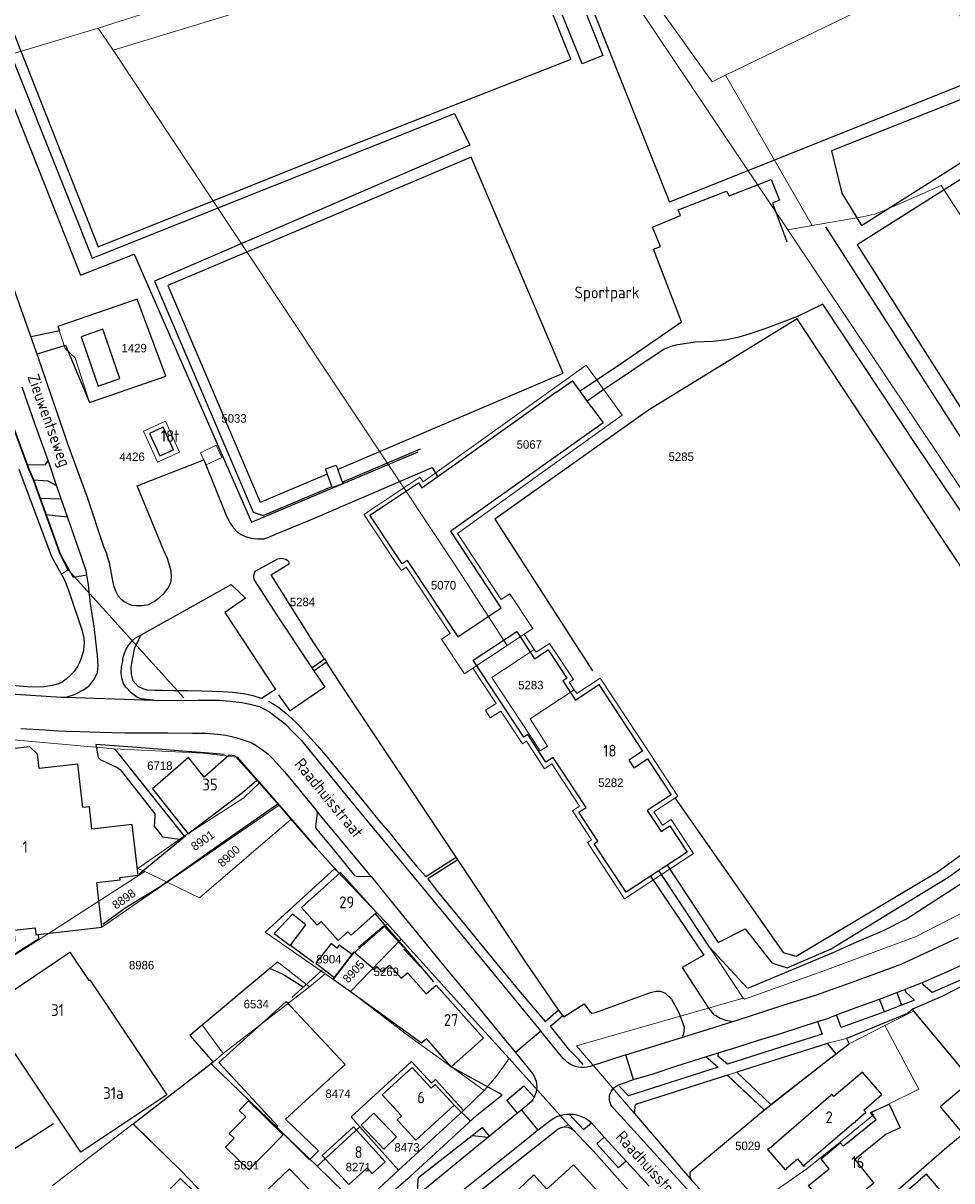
# Model space of a CAD drawing. Header units: metres. Extents: x 233829 to 239427, y 444283 to 448222.
# Tile 36 of 171: x 235532 to 235729, y 445220 to 445466. Entities that reach past the tile are written whole.
import ezdxf
from ezdxf.enums import TextEntityAlignment as Align

# ---------------------------------------------------------------- set-up
doc = ezdxf.new("R2010")
doc.units = ezdxf.units.M
doc.header["$MEASUREMENT"] = 0
doc.linetypes.add('DGN3', pattern=[54.868356, 36.578904, -18.289452])
for name, color, linetype in [('BIJGEBOUW', 4, 'Continuous'), ('DAKRAND', 4, 'Continuous'), ('DAKRAND-BYG', 4, 'Continuous'), ('FUNKTIEAAND', 253, 'Continuous'), ('Goud-kadastrale grenzen', 13, 'Continuous'), ('HEG', 253, 'Continuous'), ('HEK', 253, 'Continuous'), ('HOOFDGEBOUW', 4, 'Continuous'), ('HUISNUMMER', 253, 'Continuous'), ('KANTVERH', 253, 'Continuous'), ('MUUR', 253, 'Continuous'), ('OVLIJNOBJ', 253, 'Continuous'), ('RASTER', 253, 'Continuous'), ('STRAATNAAM', 253, 'Continuous'), ('TUSSENMUUR', 253, 'Continuous')]:
    doc.layers.add(name, color=color, linetype=linetype)
for name, color, linetype, lineweight in [('G01 kadestrale perceelsgrens', 73, 'Continuous', 0), ('G02 kadestrale sectiegrens', 73, 'DGN3', 30), ('Z01 perceelnummer', 73, 'Continuous', 13)]:
    doc.layers.add(name, color=color, linetype=linetype, lineweight=lineweight)
doc.styles.get("Standard").update_dxf_attribs({"font": 'iso.shx'})
doc.styles.add('Styledgn001', font='dgn001.shx')

# ---------------------------------------------------------------- blocks, each defined once
blk = doc.blocks.new('A$C1532452F')
at = {"layer": 'G01 kadestrale perceelsgrens'}
for p, q in [((235765.088, 445495.653), (235680.672, 445454.797)), ((235547.534, 445464.756), (235550.746, 445460.095)), ((235680.672, 445454.797), (235699.039, 445422.882)), ((235693.903, 445421.949), (235699.039, 445422.882)), ((235693.903, 445421.949), (235772.427, 445304.53)), ((235545.723, 445385.327), (235561.907, 445390.934)), ((235612.395, 445367.23), (235615.818, 445369.519)), ((235612.395, 445367.23), (235623.272, 445350.879)), ((235628.33, 445360.811), (235623.794, 445357.544)), ((235627.69, 445351.673), (235623.794, 445357.544)), ((235611.885, 445349.692), (235612.918, 445350.396)), ((235623.272, 445350.879), (235634.356, 445333.84)), ((235633.088, 445343.537), (235627.69, 445351.673)), ((235539.786, 445348.942), (235541.209, 445349.87)), ((235634.918, 445344.753), (235633.088, 445343.537)), ((235622.244, 445336.333), (235620.422, 445335.123)), ((235640.06, 445332.957), (235637.92, 445336.206)), ((235627.039, 445328.982), (235634.356, 445333.84)), ((235636.47, 445330.592), (235640.06, 445332.957)), ((235522.189, 445314.446), (235550.973, 445311.927)), ((235550.973, 445311.927), (235551.556, 445311.224)), ((235551.556, 445311.224), (235565.804, 445293.382)), ((235562.174, 445283.6), (235585.987, 445299.932)), ((235537.001, 445272.744), (235557.464, 445285.876)), ((235557.464, 445285.876), (235562.174, 445283.6)), ((235548.346, 445274.06), (235562.174, 445283.6)), ((235504.901, 445252.247), (235537.001, 445272.744)), ((235601.117, 445260.448), (235611.862, 445271.55)), ((235677.268, 445269.803), (235684.426, 445259.04)), ((235597.372, 445263.048), (235601.816, 445268.807)), ((235583.972, 445265.332), (235569.644, 445253.337)), ((235592.364, 445261.401), (235595.725, 445264.175)), ((235595.725, 445264.175), (235597.372, 445263.048)), ((235597.372, 445263.048), (235601.117, 445260.448)), ((235574.058, 445247.309), (235592.364, 445261.401)), ((235720.511, 445256.268), (235714.486, 445253.187)), ((235720.511, 445256.268), (235735.385, 445238.436)), ((235569.644, 445253.337), (235574.058, 445247.309)), ((235714.486, 445253.187), (235706.881, 445249.299)), ((235721.7, 445239.719), (235714.486, 445253.187)), ((235706.312, 445250.443), (235702.296, 445249.435)), ((235706.881, 445249.299), (235706.312, 445250.443)), ((235571.959, 445245.443), (235574.058, 445247.309)), ((235555.001, 445232.326), (235571.535, 445245.096)), ((235571.535, 445245.096), (235571.959, 445245.443)), ((235571.535, 445245.096), (235594.008, 445223.364)), ((235681.036, 445242.706), (235683.021, 445243.34)), ((235625.068, 445235.212), (235629.471, 445239.462)), ((235611.297, 445222.507), (235625.068, 445235.212)), ((235537.78, 445219.238), (235555.001, 445232.326)), ((235705.018, 445228.546), (235712.062, 445234.234)), ((235594.008, 445223.364), (235603.055, 445231.717)), ((235603.055, 445231.717), (235611.297, 445222.507)), ((235645.181, 445231.259), (235647.357, 445232.132)), ((235697.886, 445222.789), (235705.018, 445228.546)), ((235594.008, 445223.364), (235602.898, 445214.758)), ((235602.898, 445214.758), (235611.297, 445222.507)), ((235681.484, 445211.48), (235697.886, 445222.789)), ((235673.749, 445220.12), (235673.122, 445221.122))]:
    blk.add_line(p, q, dxfattribs=at)
at = {"layer": 'G01 kadestrale perceelsgrens', "flags": 128}
for points in [[(235547.534, 445464.756), (235588.288, 445477.787), (235597.874, 445480.976), (235607.204, 445484.854), (235616.638, 445488.392), (235630.497, 445494.307), (235639.167, 445500)], [(235504.5, 445499.25), (235518.706, 445456.149), (235547.534, 445464.756)], [(235647.535, 445495.725), (235677.804, 445453.362), (235680.672, 445454.797)], [(235550.746, 445460.095), (235580.74, 445469.232), (235599.889, 445474.93), (235609.235, 445478.568), (235618.4, 445482.439), (235632.423, 445488.577), (235645.046, 445494.751), (235693.903, 445421.949)], [(235550.746, 445460.095), (235584.545, 445409.098), (235612.395, 445367.23)], [(235699.039, 445422.882), (235709.722, 445424.743), (235712.25, 445425.33), (235714.309, 445426.098), (235726.436, 445431.397), (235741.097, 445408.724), (235797.627, 445322.5)], [(235561.907, 445390.934), (235555.853, 445407.281), (235539.008, 445401.444)], [(235539.008, 445401.444), (235540.529, 445396.833), (235542.669, 445394.859), (235545.723, 445385.327)], [(235628.33, 445360.811), (235641.563, 445370.341), (235658.69, 445382.675), (235651.09, 445393.252), (235636.373, 445382.717), (235616.492, 445368.508), (235615.818, 445369.519)], [(235564.787, 445374.803), (235561.86, 445381.371), (235557.198, 445379.293)], [(235557.198, 445379.293), (235560.125, 445372.725), (235564.787, 445374.803)], [(235570.493, 445372.139), (235573.805, 445373.7), (235572.598, 445376.273), (235569.272, 445374.712), (235570.493, 445372.139)], [(235531.48, 445369.245), (235537.65, 445352.708), (235539.786, 445348.942)], [(235603.978, 445361.601), (235604.767, 445362.129), (235612.395, 445367.23)], [(235603.978, 445361.601), (235604.431, 445360.919), (235611.284, 445350.597), (235611.885, 445349.692)], [(235612.918, 445350.396), (235613.225, 445349.933), (235622.244, 445336.333)], [(235507.174, 445327.266), (235533.278, 445325.011), (235536.142, 445325.028), (235537.808, 445325.331), (235539.175, 445325.693), (235539.939, 445326.072), (235540.76, 445326.651), (235541.586, 445327.431), (235542.465, 445328.309), (235543.2, 445329.393), (235543.734, 445330.482), (235544.117, 445331.576), (235544.452, 445332.721), (235544.533, 445333.774), (235544.598, 445334.325), (235544.529, 445335.381), (235544.173, 445336.949), (235541.254, 445345.525), (235540.373, 445347.907), (235539.786, 445348.942)], [(235637.92, 445336.206), (235639.759, 445337.428), (235634.918, 445344.753)], [(235634.356, 445333.84), (235637.109, 445335.668), (235637.92, 445336.206)], [(235620.422, 445335.123), (235625.266, 445327.805), (235627.039, 445328.982)], [(235648.566, 445324.406), (235647.508, 445326.013), (235648.393, 445326.596), (235643.338, 445334.271), (235640.448, 445332.368), (235640.06, 445332.957)], [(235642.883, 445312.486), (235641.336, 445311.482), (235631.104, 445327.058), (235636.47, 445330.592)], [(235627.039, 445328.982), (235631.967, 445321.5), (235629.72, 445320.082), (235630.756, 445318.476), (235633.017, 445319.906), (235637.605, 445312.949), (235638.416, 445313.528), (235642.267, 445307.683), (235643.804, 445308.695), (235649.698, 445299.746), (235648.162, 445298.734), (235652.205, 445292.596), (235651.37, 445292.045), (235659.25, 445280.081), (235667.079, 445285.239)], [(235653.857, 445326.77), (235649.081, 445323.625), (235648.566, 445324.406)], [(235667.079, 445285.239), (235673.881, 445289.72), (235669.134, 445296.925), (235667.288, 445295.711), (235665.445, 445298.508), (235670.539, 445301.864), (235664.64, 445310.822), (235654.05, 445326.898), (235653.857, 445326.77)], [(235648.566, 445324.406), (235639.208, 445318.247), (235642.883, 445312.486)], [(235550.973, 445311.927), (235569.792, 445310.978), (235577.047, 445310.143)], [(235565.804, 445293.382), (235578.468, 445301.523), (235581.817, 445304.7)], [(235684.426, 445259.04), (235684.644, 445258.767), (235701.54, 445264.827), (235721.125, 445272.126), (235739.152, 445281.368), (235751.051, 445289.217), (235755.847, 445292.153), (235772.427, 445304.53)], [(235562.174, 445283.6), (235569.023, 445280.29), (235588.517, 445296.994)], [(235565.804, 445293.382), (235555.947, 445286.482), (235557.464, 445285.876)], [(235597.743, 445286.506), (235582.97, 445273.015), (235595.725, 445264.175)], [(235667.079, 445285.239), (235672.891, 445276.459), (235677.268, 445269.803)], [(235537.001, 445272.744), (235548.337, 445274.054), (235548.346, 445274.06)], [(235601.816, 445268.807), (235601.909, 445268.727), (235608.953, 445274.774)], [(235592.364, 445261.401), (235585.627, 445266.703), (235583.972, 445265.332)], [(235740.317, 445265.806), (235737.533, 445264.598), (235731.51, 445261.919), (235726.528, 445259.373), (235720.297, 445256.698), (235720.511, 445256.268)], [(235601.117, 445260.448), (235612.925, 445251.361), (235629.471, 445239.462)], [(235684.426, 445259.04), (235649.014, 445248.925), (235661.337, 445234.517)], [(235702.296, 445249.435), (235704.158, 445247.211), (235703.224, 445246.494)], [(235625.068, 445235.212), (235619.117, 445241.728), (235618.266, 445240.951), (235614.045, 445245.571), (235601.199, 445233.841), (235603.055, 445231.717)], [(235629.471, 445239.462), (235632.067, 445242.48), (235634.771, 445246.222)], [(235683.021, 445243.34), (235690.28, 445236.432), (235701.532, 445245.196), (235703.224, 445246.494)], [(235673.122, 445221.122), (235673.144, 445222.159), (235688.612, 445235.132), (235688.844, 445235.327), (235681.036, 445242.706)], [(235721.7, 445239.719), (235715.399, 445236.581), (235713.003, 445235.401)], [(235713.003, 445235.401), (235711.783, 445234.801), (235712.062, 445234.234)], [(235723.357, 445223.659), (235727.632, 445227.384), (235736.923, 445235.084)], [(235555.001, 445232.326), (235565.097, 445222.487), (235578.499, 445208.437), (235578.501, 445208.419)], [(235661.337, 445234.517), (235672.612, 445221.39), (235673.749, 445220.12)], [(235621.204, 445212.122), (235621.81, 445212.584), (235621.82, 445212.596), (235633.341, 445221.904), (235644.755, 445230.964), (235645.165, 445231.253), (235645.181, 445231.259)], [(235693.707, 445197.831), (235707.449, 445209.838), (235723.357, 445223.659)]]:
    blk.add_lwpolyline(points, dxfattribs=at)
at = {"layer": 'G02 kadestrale sectiegrens'}
for p, q in [((235526.999, 445387.171), (235532.862, 445371.18)), ((235532.862, 445371.18), (235533.852, 445368.941)), ((235539.427, 445353.41), (235541.209, 445349.87)), ((235541.209, 445349.87), (235577.047, 445310.143)), ((235577.047, 445310.143), (235581.817, 445304.7)), ((235581.817, 445304.7), (235585.987, 445299.932)), ((235597.743, 445286.506), (235598.269, 445285.925)), ((235608.953, 445274.774), (235611.862, 445271.55)), ((235634.771, 445246.222), (235647.357, 445232.132)), ((235647.357, 445232.132), (235648.635, 445230.782))]:
    blk.add_line(p, q, dxfattribs=at)
at = {"layer": 'G02 kadestrale sectiegrens', "flags": 128}
for points in [[(235533.852, 445368.941), (235538.915, 445354.781), (235539.427, 445353.41)], [(235585.987, 445299.932), (235586.085, 445299.82), (235588.517, 445296.994)], [(235588.517, 445296.994), (235593.707, 445290.965), (235597.743, 445286.506)], [(235598.269, 445285.925), (235608.474, 445275.305), (235608.953, 445274.774)], [(235611.862, 445271.55), (235628.914, 445252.647), (235634.771, 445246.222)], [(235648.635, 445230.782), (235649.25, 445230.079), (235652.613, 445226.566), (235660.531, 445217.655)]]:
    blk.add_lwpolyline(points, dxfattribs=at)
at = {"layer": 'G01 kadestrale perceelsgrens', "style": 'Styledgn001'}
for s, rotation, p in [('8901', 35.0156, (235569.735, 445292.459)), ('8900', 42.64448, (235575.276, 445289.134)), ('8898', 35.32299, (235553, 445280.046)), ('8905', 47.2026, (235601.735, 445264.661))]:
    blk.add_text(s, height=1.8, rotation=rotation, dxfattribs=at).set_placement(p, align=Align.MIDDLE_CENTER)
at = {"layer": 'Z01 perceelnummer', "linetype": 'Continuous', "lineweight": 13, "style": 'Styledgn001'}
for s, p in [('1429', (235555.2, 445396.883)), ('5033', (235576.379, 445381.977)), ('5067', (235639.023, 445376.445)), ('4426', (235554.761, 445373.839)), ('5285', (235671.254, 445373.854)), ('5070', (235620.829, 445346.588)), ('5284', (235590.901, 445343.051)), ('5283', (235639.351, 445325.403)), ('6718', (235560.635, 445308.32)), ('5282', (235656.314, 445304.72)), ('8986', (235556.767, 445266.007)), ('8904', (235596.494, 445267.282)), ('5269', (235608.687, 445264.606)), ('6534', (235581.104, 445257.755)), ('8474', (235598.452, 445238.726)), ('8473', (235613.087, 445227.363)), ('5029', (235685.377, 445227.688)), ('5691', (235579.047, 445223.584)), ('8271', (235602.748, 445223.187))]:
    blk.add_text(s, height=1.8, dxfattribs=at).set_placement(p, align=Align.MIDDLE_CENTER)

msp = doc.modelspace()

# ---------------------------------------------------------------- linework, layer by layer
at = {"layer": 'BIJGEBOUW'}
for points in [[(235552.15, 445390.43), (235548.56, 445400.89), (235543.97, 445399.31), (235547.56, 445388.85), (235552.15, 445390.43)], [(235558.48, 445378.8), (235560.62, 445374.01), (235563.51, 445375.29), (235561.37, 445380.09), (235558.48, 445378.8)], [(235610.88, 445229.6), (235608.19, 445227.01), (235603.32, 445232.05), (235606.02, 445234.65), (235610.88, 445229.6)]]:
    msp.add_lwpolyline(points, dxfattribs=at)
at = {"layer": 'DAKRAND'}
for points in [[(235601.42, 445268.27), (235598.67, 445270.23), (235598.21, 445269.64), (235596.98, 445270.58), (235593.77, 445266.43), (235597.67, 445263.42)], [(235601.1, 445260.46), (235616.15, 445249.54), (235617.18, 445250.44)], [(235725.79, 445216.23), (235727.03, 445217.29), (235723.29, 445221.67), (235722.05, 445220.6)]]:
    msp.add_lwpolyline(points, dxfattribs=at)
at = {"layer": 'DAKRAND-BYG'}
for points in [[(235597.21, 445367.33), (235595.82, 445371.26), (235598.03, 445372.05), (235599.43, 445368.12), (235597.21, 445367.33)], [(235588.75, 445276.86), (235584.86, 445272.76), (235588.28, 445270.17), (235588.36, 445270.27)], [(235588.36, 445270.27), (235591.64, 445274.55), (235588.75, 445276.86)], [(235731.95, 445240.8), (235726.22, 445235.93), (235730.85, 445230.47), (235736.59, 445235.34), (235731.95, 445240.8)], [(235586.83, 445230.03), (235579.46, 445237.27), (235577.44, 445235.21), (235578.85, 445233.83), (235575.38, 445230.31), (235576.42, 445229.29), (235574.6, 445227.43), (235579.52, 445222.59), (235586.83, 445230.03)], [(235565.01, 445220.74), (235571.74, 445214.2), (235567.66, 445210.01), (235560.94, 445216.56), (235565.01, 445220.74)]]:
    msp.add_lwpolyline(points, dxfattribs=at)
at = {"layer": 'HEG'}
for p, q in [((235551.56, 445311.22), (235565.8, 445293.38)), ((235548.53, 445274.7), (235553.3, 445278.18)), ((235720.29, 445256.54), (235735.39, 445238.44))]:
    msp.add_line(p, q, dxfattribs=at)
for points in [[(235512.73, 445226.52), (235499.71, 445245.13), (235497.63, 445248.2), (235534.88, 445271.58)], [(235571.96, 445245.44), (235554.99, 445232.32), (235565.1, 445222.49), (235578.5, 445208.44)], [(235693.71, 445197.83), (235707.45, 445209.84), (235727.63, 445227.38), (235736.92, 445235.08)]]:
    msp.add_lwpolyline(points, dxfattribs=at)
at = {"layer": 'HEK'}
for points in [[(235668.77, 445427.93), (235703.83, 445441.9), (235735.6, 445454.64), (235713.22, 445510.37), (235695.45, 445554.9), (235662.22, 445541.72), (235628.73, 445528.28), (235637.56, 445505.89), (235655.49, 445461.2), (235668.77, 445427.87)], [(235659.4, 445548.16), (235618.39, 445531.77), (235566.2, 445510.79), (235513.26, 445489.68), (235528.5, 445450.86), (235543.8, 445412.35), (235555.18, 445416.84), (235580.1, 445359.97), (235615.48, 445374.86)], [(235647.85, 445458.19), (235631.93, 445498.08), (235621.27, 445525.26), (235576.56, 445507.63), (235521.02, 445485.38), (235547.54, 445418.37), (235601.36, 445439.96), (235647.9, 445458.19)], [(235827.46, 445366.01), (235812.84, 445389.13), (235792.02, 445421.83), (235769.28, 445457.48), (235739.1, 445438.12), (235708.6, 445418.76), (235721.43, 445398.52), (235744.11, 445362.92), (235766.69, 445327.58), (235796.98, 445346.95), (235827.46, 445366.01)], [(235540.64, 445397.52), (235545.72, 445385.33), (235561.91, 445390.93), (235555.85, 445407.28), (235539.01, 445401.44), (235539.36, 445400.59)], [(235669.88, 445301.48), (235692.88, 445268.68), (235695.61, 445267.89), (235725.61, 445285.81), (235758.16, 445309.28), (235726.34, 445356.95), (235695.83, 445403.09), (235664.29, 445383.75), (235631.74, 445360.64), (235652.42, 445328.46)], [(235685.4, 445261.15), (235703.46, 445268.67), (235708.54, 445270.95), (235714.19, 445273.38), (235719.02, 445275.83), (235739.9, 445289.31), (235757.77, 445300.41), (235770.23, 445308.47), (235772.92, 445310.07), (235786.24, 445322.26), (235795.08, 445330.43), (235810.62, 445344.39), (235834.96, 445366.88)], [(235685.26, 445261.23), (235677.27, 445269.8), (235672.89, 445276.46), (235666.53, 445286.07)], [(235673.12, 445221.12), (235673.14, 445222.16), (235688.61, 445235.13), (235701.53, 445245.2), (235706.88, 445249.3)]]:
    msp.add_lwpolyline(points, dxfattribs=at)
at = {"layer": 'HOOFDGEBOUW'}
for p, q in [((235644.67, 445387.48), (235648.17, 445389.98)), ((235648.17, 445389.98), (235648.27, 445389.85)), ((235648.27, 445389.85), (235648.23, 445389.82)), ((235648.23, 445389.82), (235650.08, 445387.23)), ((235636.56, 445381.77), (235644.63, 445387.54)), ((235644.63, 445387.54), (235644.67, 445387.48)), ((235650.08, 445387.23), (235650.12, 445387.26)), ((235650.12, 445387.26), (235652.1, 445384.49)), ((235652.1, 445384.49), (235652.15, 445384.53)), ((235652.15, 445384.53), (235654.67, 445381.02)), ((235616.24, 445367.25), (235636.56, 445381.77)), ((235653.9, 445380.47), (235644.67, 445373.87)), ((235654.67, 445381.02), (235653.9, 445380.47)), ((235644.62, 445373.93), (235622.36, 445358.03)), ((235644.67, 445373.87), (235644.62, 445373.93)), ((235608.53, 445363.64), (235615.55, 445368.29)), ((235615.55, 445368.29), (235616.24, 445367.25)), ((235605.22, 445361.44), (235608.53, 445363.64)), ((235610.79, 445353.05), (235605.22, 445361.44)), ((235622.36, 445358.03), (235622.39, 445357.97)), ((235612.07, 445351.12), (235610.79, 445353.05)), ((235613.11, 445351.81), (235612.07, 445351.12)), ((235517.42, 445310.58), (235533.01, 445312.38)), ((235534.69, 445310.79), (235533.01, 445312.38)), ((235535.05, 445307.71), (235534.69, 445310.79)), ((235606.04, 445265.11), (235605.82, 445265.37)), ((235606.04, 445265.11), (235606.7, 445265.7)), ((235606.7, 445265.7), (235607.7, 445264.57)), ((235607.7, 445264.57), (235609.35, 445266.03)), ((235609.35, 445266.03), (235611.82, 445263.24)), ((235611.82, 445263.24), (235613.15, 445264.41)), ((235613.15, 445264.41), (235613.3, 445264.24)), ((235613.3, 445264.24), (235617.14, 445259.9)), ((235708.09, 445224.8), (235712.14, 445219.78))]:
    msp.add_line(p, q, dxfattribs=at)
for points in [[(235613.11, 445351.81), (235623.83, 445335.68), (235633.05, 445341.8), (235622.36, 445358.03)], [(235627.12, 445330.68), (235636.36, 445336.76), (235640.16, 445330.98), (235643.05, 445332.89), (235647.01, 445326.88), (235646.12, 445326.3), (235648.8, 445322.24), (235653.77, 445325.51), (235663.05, 445311.42), (235660.13, 445309.49), (235661.21, 445307.85), (235664.13, 445309.77), (235669.15, 445302.15), (235664.06, 445298.79), (235667, 445294.33), (235668.85, 445295.54), (235672.5, 445290.01), (235659.54, 445281.47), (235652.76, 445291.76), (235653.59, 445292.31), (235649.55, 445298.45), (235651.08, 445299.46), (235644.09, 445310.08), (235642.55, 445309.07), (235638.7, 445314.91), (235637.87, 445314.36), (235627.12, 445330.68)], [(235556.03, 445285.08), (235554.78, 445295.84), (235546.24, 445294.85), (235545.69, 445299.6), (235544.31, 445299.44), (235543.24, 445308.65), (235535.05, 445307.71)], [(235566.61, 445293.88), (235578.16, 445302.6), (235581.19, 445305.23), (235576.58, 445310.38), (235575.35, 445310.56), (235570.02, 445305.92), (235566.72, 445310.07), (235559.06, 445303.42), (235566.62, 445293.89)], [(235534.81, 445272.49), (235548.34, 445274.05), (235547.24, 445283.56), (235552.2, 445284.13), (235552.14, 445284.63), (235556.03, 445285.08)], [(235606.6, 445277.16), (235598.99, 445285.66), (235590.66, 445278.21), (235593.99, 445274.48), (235594.86, 445275.26), (235598.46, 445271.23), (235600.53, 445273.09), (235601.2, 445272.34), (235606.6, 445277.16)], [(235529.96, 445271.09), (235529.7, 445273.41), (235534.19, 445273.93), (235534.36, 445272.44), (235534.81, 445272.49)], [(235562.11, 445238.52), (235543.89, 445226.32), (235523.55, 445256.7), (235541.54, 445268.75), (235545.57, 445262.73), (235545.8, 445262.88), (235562.11, 445238.52)], [(235605.82, 445265.37), (235601.83, 445268.8), (235601.42, 445268.27)], [(235597.67, 445263.42), (235597.38, 445263.05), (235601.1, 445260.46)], [(235617.14, 445259.9), (235619.29, 445261.79), (235629.3, 445250.5)], [(235587.3, 445233.35), (235599.95, 445244.94), (235587.42, 445258.32), (235573.18, 445245.36), (235585.66, 445231.83), (235585.45, 445231.63), (235592.37, 445224.72), (235594.27, 445226.62), (235587.3, 445233.35)], [(235629.3, 445250.5), (235622.48, 445244.46), (235617.18, 445250.44)], [(235623.06, 445236.29), (235619.07, 445240.67), (235618.22, 445239.89), (235614.2, 445244.29), (235607.84, 445238.48), (235611.91, 445234.03), (235610.99, 445233.19), (235614.93, 445228.87), (235623.06, 445236.29)], [(235713.82, 445238.55), (235709.69, 445243.34), (235703.65, 445238.12), (235703.2, 445238.64), (235702.96, 445238.43), (235703.02, 445238.35), (235689.89, 445227.04), (235689.83, 445227.12), (235689.58, 445226.91), (235693.32, 445222.57), (235693.56, 445222.78), (235693.5, 445222.85), (235695.89, 445224.93), (235697.26, 445223.34), (235697.51, 445223.54), (235697.44, 445223.63), (235707.89, 445232.66), (235707.97, 445232.58), (235708.21, 445232.78), (235708.14, 445232.86), (235710.42, 445234.83), (235710.03, 445235.28), (235713.82, 445238.55)], [(235705.7, 445227.69), (235712.61, 445233.27), (235711.43, 445234.73), (235715.37, 445236.53), (235717.67, 445231.5), (235714.75, 445230.17), (235708.09, 445224.8)], [(235608.45, 445224.31), (235601.7, 445231.69), (235595.1, 445225.65), (235600.77, 445219.46), (235604.64, 445223), (235605.72, 445221.81), (235608.45, 445224.31)], [(235700.92, 445224.93), (235705.01, 445228.3), (235705.58, 445227.61), (235705.7, 445227.69)], [(235712.14, 445219.78), (235708.78, 445217.07), (235710.33, 445215.15), (235705.44, 445211.21), (235703.08, 445214.13), (235702.67, 445213.8), (235698.27, 445219.25), (235702.64, 445222.79), (235700.92, 445224.93)], [(235585.85, 445213.05), (235582.07, 445217.01), (235588.12, 445222.8), (235597.62, 445212.87), (235591.57, 445207.08), (235589.17, 445209.59)], [(235649.67, 445213.33), (235654.1, 445217.35), (235648.41, 445223.63), (235642.74, 445218.49), (235639.98, 445221.53), (235635.06, 445216.82), (235639.26, 445212.19), (235642.65, 445215.26)], [(235723.63, 445207.89), (235718.65, 445203.64), (235719.17, 445203.05), (235715.39, 445199.82), (235708.89, 445207.41), (235712.07, 445210.13), (235711.11, 445211.26), (235722.05, 445220.6)]]:
    msp.add_lwpolyline(points, dxfattribs=at)
at = {"layer": 'KANTVERH'}
for p, q in [((235533.33, 445399.34), (235539.36, 445400.59)), ((235534.68, 445395.64), (235540.64, 445397.52)), ((235532.48, 445372.23), (235527.05, 445387.03)), ((235534.19, 445380.68), (235531.43, 445388.58)), ((235536.95, 445373.04), (235534.19, 445380.68)), ((235538.74, 445367.77), (235538.79, 445367.74)), ((235535.24, 445365.05), (235539.7, 445364.92)), ((235541.04, 445361.13), (235539.7, 445364.92)), ((235536.48, 445361.59), (235541.04, 445361.13)), ((235595.58, 445330.99), (235596.01, 445330.27)), ((235717, 445260.22), (235718.68, 445260.87)), ((235717, 445260.22), (235717.99, 445257.53)), ((235714.36, 445256.13), (235713.34, 445258.83)), ((235717.99, 445257.53), (235714.36, 445256.13)), ((235633.24, 445238.51), (235622.48, 445244.46)), ((235627.92, 445234.18), (235633.24, 445238.51)), ((235623.06, 445236.29), (235626.53, 445232.9)), ((235637.95, 445235.76), (235636.52, 445234.59)), ((235638.67, 445236.38), (235637.95, 445235.76)), ((235661.34, 445234.52), (235661.58, 445236.45)), ((235636.52, 445234.59), (235615.22, 445217.16)), ((235615.59, 445221.06), (235626.92, 445229.87)), ((235626.92, 445229.87), (235629.01, 445231.58)), ((235626.92, 445229.87), (235630.31, 445229.51)), ((235629.01, 445231.58), (235630.55, 445229.7)), ((235654.94, 445229.56), (235654.96, 445229.58)), ((235654.94, 445229.56), (235659.57, 445224.46)), ((235659.57, 445224.46), (235664.42, 445219.17))]:
    msp.add_line(p, q, dxfattribs=at)
for points in [[(235649.7, 445387.76), (235658.06, 445393.36), (235671.34, 445402.46), (235665.36, 445417.85), (235666.88, 445418.41), (235665.19, 445422.53), (235671.09, 445425.02), (235670.62, 445426.19), (235680.88, 445430.21), (235681.41, 445429.19), (235690.33, 445432.63), (235692.08, 445428.28), (235690.62, 445427.64), (235693.67, 445419.43)], [(235529.19, 445410.81), (235534.67, 445395.28), (235541.1, 445376.46), (235545.2, 445365.25), (235548.71, 445354.8), (235549.27, 445353.53), (235549.55, 445352.46), (235549.92, 445351.4), (235550.17, 445349.88), (235550.43, 445348.32), (235550.65, 445347.21), (235550.87, 445346.3), (235551.2, 445345.38), (235551.72, 445344.41), (235552.31, 445343.79), (235553.04, 445343.17), (235553.83, 445342.74), (235554.73, 445342.37), (235555.68, 445342.29), (235556.88, 445342.3), (235558.2, 445342.52), (235559.47, 445343.18), (235560.55, 445344.01), (235561.58, 445344.93), (235562.31, 445345.91), (235562.95, 445347.1), (235563.09, 445348.3), (235563.07, 445349.56), (235562.75, 445350.67), (235562.25, 445352.24), (235561.39, 445354.08), (235555.81, 445367.7), (235569.99, 445373.21), (235574.76, 445361.22), (235575.57, 445359.79), (235576.2, 445358.82), (235577.03, 445357.94), (235577.77, 445357.42), (235578.81, 445356.94), (235580, 445356.55), (235581.35, 445356.41), (235582.71, 445356.47), (235583.77, 445356.79), (235585.2, 445357.4), (235592.11, 445360.22), (235605.13, 445365.82), (235618.4, 445371.56), (235619.56, 445369.63)], [(235701.29, 445406.24), (235695.94, 445403.6), (235688.99, 445400.99), (235685.8, 445399.92), (235683.5, 445399.24), (235680.95, 445398.61), (235678.03, 445398.31), (235674.24, 445398.18), (235670.08, 445397.54), (235669.03, 445397.25), (235667.62, 445396.65), (235653.94, 445387.49), (235651.28, 445385.63)], [(235532.48, 445372.23), (235536.37, 445372.11), (235536.95, 445373.04)], [(235538.74, 445367.77), (235537.31, 445372.05), (235536.95, 445373.04)], [(235530.75, 445371.19), (235537.65, 445352.71), (235540.37, 445347.91), (235541.25, 445345.53), (235544.17, 445336.95), (235544.53, 445335.38), (235544.6, 445334.33), (235544.53, 445333.77), (235544.45, 445332.72), (235544.12, 445331.58), (235543.73, 445330.48), (235543.2, 445329.39), (235542.46, 445328.31), (235541.59, 445327.43), (235540.76, 445326.65), (235539.94, 445326.07), (235539.17, 445325.69), (235537.81, 445325.33), (235536.14, 445325.03), (235533.28, 445325.01), (235502.62, 445327.66)], [(235535.24, 445365.05), (235533.85, 445368.94), (235536.86, 445368.75), (235538.74, 445367.77)], [(235539.7, 445364.92), (235539.48, 445365.56), (235538.74, 445367.77)], [(235508.27, 445324.93), (235539.75, 445322.86), (235540.8, 445322.83), (235542.52, 445323.39), (235544.41, 445324.44), (235545.74, 445325.35), (235546.79, 445326.73), (235547.43, 445328.07), (235547.57, 445329.52), (235547.43, 445331.68), (235547.07, 445334.76), (235546.71, 445337.83), (235545.95, 445342.67), (235545.51, 445346.7), (235544.99, 445349.63), (235544.4, 445351.56), (235542.4, 445357.24), (235541.04, 445361.13)], [(235545.12, 445348.72), (235542.34, 445348.25), (235539.43, 445353.41), (235538.92, 445354.78), (235536.48, 445361.59)], [(235592.92, 445329.08), (235595.58, 445330.99), (235593.32, 445334.37), (235584.24, 445348.79), (235587.98, 445351.15), (235588.08, 445351.34), (235588.04, 445351.55), (235587.84, 445351.7), (235587.35, 445352.02), (235586.55, 445352.24), (235585.6, 445352.12), (235580.8, 445349.5), (235580.52, 445348.6), (235580.55, 445347.8), (235585.45, 445340.22), (235592.92, 445329.08)], [(235556.58, 445336.02), (235556.7, 445336.08), (235565.33, 445340.91), (235575.8, 445346.78), (235578.83, 445343.83), (235574.42, 445340.84), (235585.2, 445324.51), (235582.18, 445322.59), (235580.43, 445323.14), (235578.29, 445323.55), (235576.03, 445323.82), (235573.98, 445323.98), (235571.72, 445324.04), (235569.56, 445324.11), (235566.6, 445324.19), (235563.64, 445324.23), (235561.18, 445324.25), (235559.63, 445324.29), (235558.02, 445324.34), (235557.22, 445324.52), (235556.03, 445325.1), (235555.01, 445326.34), (235554.6, 445327.76), (235554.55, 445329.26), (235554.96, 445331.56), (235555.37, 445333.36), (235555.74, 445334.15), (235556.58, 445336.02)], [(235540.8, 445322.83), (235559.31, 445322.19), (235557.81, 445322.34), (235556.71, 445322.52), (235555.72, 445322.95), (235554.54, 445323.74), (235553.42, 445324.98), (235552.89, 445325.9), (235552.57, 445326.86), (235552.45, 445328.02), (235552.54, 445329.32), (235552.77, 445330.42), (235552.79, 445331.02), (235553.13, 445332.22), (235553.5, 445333.01), (235554.08, 445333.95), (235554.76, 445334.83), (235555.48, 445335.41), (235556.58, 445336.02)], [(235583.72, 445321.99), (235584.31, 445321.62), (235585.79, 445320.72), (235587.36, 445319.47), (235588.54, 445318.43), (235589.76, 445317.29), (235591.27, 445315.64), (235594.09, 445312.54), (235596.47, 445309.71), (235604.57, 445299.89), (235607.09, 445296.7), (235609.52, 445293.91), (235612.14, 445290.62), (235615.1, 445287.02), (235617.04, 445284.81), (235623.49, 445288.94), (235599.13, 445325.46), (235596.01, 445330.27), (235593.37, 445328.42)], [(235592.92, 445329.08), (235595.66, 445325.01), (235588.28, 445319.95), (235585.86, 445323.38)], [(235559.31, 445322.19), (235560.22, 445322.17), (235568.71, 445322.22), (235570.56, 445322.22), (235573.28, 445322.19), (235575.58, 445322.02), (235578.03, 445321.7), (235579.78, 445321.35), (235581.77, 445320.84), (235582.67, 445320.41), (235583.9, 445319.72), (235585.13, 445318.83), (235587.29, 445317.11), (235588.71, 445315.66), (235590.71, 445313.65), (235591.87, 445312.21), (235599.53, 445302.74), (235604.53, 445296.72), (235614.57, 445284.63), (235625.68, 445271.15), (235641.06, 445252.52), (235641.49, 445251.98)], [(235531.17, 445316.23), (235536.33, 445315.93), (235539.08, 445315.7), (235540.74, 445315.65), (235543.65, 445315.57), (235547.92, 445315.44), (235553.19, 445315.29), (235556.1, 445315.31), (235556.6, 445315.29), (235562.23, 445315.28), (235567.6, 445315.22), (235570.46, 445315.24), (235572.92, 445315.02), (235574.62, 445314.77), (235576.76, 445314.3), (235578.55, 445313.75), (235580, 445313.26), (235580.69, 445312.83), (235582.32, 445311.78), (235583.59, 445310.74), (235584.77, 445309.65), (235587.15, 445306.97), (235593.7, 445298.99), (235594.04, 445298.58), (235594.02, 445298.23), (235593.64, 445295.43), (235593.68, 445295.18), (235593.92, 445294.77), (235597.76, 445290.19), (235601.64, 445285.35), (235601.93, 445285.04), (235602.28, 445284.88)], [(235574.35, 445310.69), (235570.19, 445311.03), (235563.67, 445311.57), (235555.81, 445312.15), (235547.08, 445312.78), (235547.56, 445310.08), (235547.95, 445309.62), (235551.76, 445307.85), (235552.21, 445307.53), (235559.57, 445298.08), (235559.55, 445297.68), (235559.44, 445295.47), (235561.18, 445293.26), (235564.79, 445292.76)], [(235581.13, 445305.49), (235586.08, 445299.82), (235593.71, 445290.97), (235598.27, 445285.92)], [(235602.28, 445284.88), (235605.34, 445284.79), (235605.54, 445284.74), (235594.04, 445298.58)], [(235623.89, 445288.32), (235617.53, 445284.29), (235619.56, 445281.67), (235625.24, 445274.77), (235631.15, 445267.52), (235637.07, 445260.27), (235642.36, 445254.03), (235645.2, 445256.52), (235638.26, 445266.66), (235627.72, 445282.54), (235623.49, 445288.94)], [(235605.54, 445284.74), (235608.64, 445280.83), (235620.57, 445266.32), (235627.95, 445257.42), (235633.67, 445250.42), (235636.09, 445247.46)], [(235664.76, 445284.91), (235676.07, 445268.12), (235671.47, 445265.49), (235677.05, 445256.9), (235677.73, 445256.07), (235678.07, 445255.56), (235678.76, 445255.24), (235679.55, 445254.76), (235680.69, 445254.38), (235681.94, 445254.14)], [(235606.33, 445276.93), (235608.25, 445274.62), (235612.43, 445269.93), (235618.7, 445262.5)], [(235659.49, 445247.01), (235673.88, 445251.46), (235683.1, 445254.36), (235692.86, 445257.52), (235699.75, 445259.66), (235706.34, 445261.96), (235712.51, 445264.23), (235717.95, 445266.24), (235724.66, 445269.32), (235730.05, 445271.86)], [(235718.68, 445260.87), (235719.35, 445261.13), (235722.41, 445262.36), (235724.37, 445263.15), (235728.72, 445265.09), (235732.39, 445266.88), (235736.65, 445268.98), (235739.84, 445270.78), (235740.2, 445270.98), (235740.44, 445271.12)], [(235736.65, 445268.98), (235737, 445266), (235730.67, 445262.89), (235724.5, 445260.19), (235722.61, 445261.87), (235722.41, 445262.36)], [(235731.51, 445261.92), (235726.53, 445259.37), (235720.3, 445256.7), (235719.29, 445255.78), (235706.31, 445250.44), (235706.88, 445249.3)], [(235646.11, 445255.34), (235646.36, 445255.03), (235650.68, 445257.81), (235651.82, 445256.22), (235652.31, 445255.81), (235653.07, 445255.99), (235664.74, 445260.22), (235665.9, 445260.48), (235666.81, 445260.51), (235667.75, 445260.13), (235669.17, 445258.83), (235670.7, 445256.13), (235671.63, 445253.69), (235671.86, 445252.83), (235671.83, 445251.97), (235671.66, 445251.13), (235671.45, 445250.98)], [(235713.34, 445258.83), (235713.86, 445259.01), (235717, 445260.22)], [(235718.68, 445260.87), (235718.91, 445260.26), (235720.76, 445258.59), (235717.99, 445257.53)], [(235704.21, 445255.49), (235705.13, 445255.86), (235709.15, 445257.34), (235713.34, 445258.83)], [(235650.48, 445244.91), (235649.51, 445245.99), (235647.61, 445247.91), (235643.49, 445253.05), (235646.11, 445255.34), (235645.2, 445256.52)], [(235661.13, 445241.74), (235665.32, 445242.97), (235670.33, 445244.64), (235676.39, 445246.59), (235679.06, 445247.42), (235683.03, 445248.63), (235687.62, 445250.1), (235692.58, 445251.6), (235700.17, 445254.05), (235702.35, 445254.73), (235704.21, 445255.49)], [(235714.36, 445256.13), (235713.03, 445255.62), (235705.18, 445252.8), (235704.21, 445255.49)], [(235646.23, 445246.23), (235641.49, 445251.98), (235636.09, 445247.46), (235639.42, 445243.41)], [(235700.17, 445254.05), (235701.14, 445251.4), (235694.19, 445249.19), (235681.05, 445245), (235679.05, 445246.69)], [(235704.16, 445247.21), (235702.3, 445249.43), (235683.02, 445243.34), (235690.28, 445236.43)], [(235658.24, 445240.71), (235661.13, 445241.74), (235659.49, 445247.01), (235651.95, 445244.53)], [(235679.3, 445247.49), (235679.16, 445247.38), (235679.06, 445247.22), (235679, 445247.05), (235679, 445246.86), (235679.05, 445246.69)], [(235651.95, 445244.53), (235651.33, 445244.39), (235650.71, 445244.32), (235650.08, 445244.32), (235649.45, 445244.39), (235648.84, 445244.54), (235648.24, 445244.75), (235647.68, 445245.03), (235647.15, 445245.38), (235646.67, 445245.78), (235646.23, 445246.23)], [(235676.47, 445246.61), (235679.08, 445244.36), (235660.04, 445238.3), (235658.17, 445240.31)], [(235639.42, 445243.41), (235639.77, 445242.95), (235640.07, 445242.46), (235640.3, 445241.93), (235640.47, 445241.38), (235640.57, 445240.81), (235640.61, 445240.24), (235640.57, 445239.66), (235640.47, 445239.1), (235640.3, 445238.55), (235640.06, 445238.02)], [(235688.84, 445235.33), (235681.04, 445242.71), (235661.58, 445236.45)], [(235636.52, 445234.59), (235634.24, 445237.38), (235637.86, 445240.39), (235640.06, 445238.02)], [(235656.94, 445235.62), (235656.62, 445235.99), (235656.35, 445236.4), (235656.16, 445236.85), (235656.05, 445237.33), (235656.01, 445237.82), (235656.05, 445238.3), (235656.18, 445238.78), (235656.37, 445239.23), (235656.64, 445239.64), (235656.97, 445240), (235657.36, 445240.31), (235657.78, 445240.54), (235658.24, 445240.71)], [(235640.06, 445238.02), (235639.79, 445237.55), (235639.46, 445237.12), (235639.09, 445236.73), (235638.67, 445236.38)], [(235637.38, 445235.29), (235640.8, 445230.98), (235643.08, 445232.78)], [(235716.8, 445169.79), (235686.51, 445203.08), (235656.94, 445235.62)], [(235609.77, 445217.77), (235613.73, 445221.17), (235627.92, 445234.18)], [(235643.08, 445232.78), (235643.64, 445233.21), (235644.25, 445233.59), (235644.89, 445233.9), (235645.56, 445234.15), (235646.25, 445234.32), (235646.96, 445234.41), (235647.67, 445234.44), (235648.38, 445234.39), (235649.08, 445234.26), (235649.77, 445234.06), (235650.42, 445233.79), (235651.05, 445233.46), (235651.64, 445233.05), (235652.19, 445232.59)], [(235647.5, 445234.44), (235650.52, 445231.19), (235652.19, 445232.59), (235654.94, 445229.56)], [(235661.34, 445234.52), (235672.61, 445221.39), (235704.33, 445185.97), (235729.46, 445158.63), (235744.39, 445142.29), (235748.65, 445137.48), (235762.25, 445122.47)], [(235640.8, 445230.98), (235638.68, 445229.28), (235628.5, 445221.09), (235613.69, 445209.22)], [(235660.54, 445217.64), (235652.61, 445226.57), (235649.25, 445230.08), (235648.62, 445230.8), (235647.93, 445231.27), (235647.33, 445231.59), (235646.43, 445231.62), (235645.68, 445231.54), (235645.17, 445231.25), (235644.76, 445230.96), (235633.34, 445221.9), (235621.82, 445212.6)], [(235659.57, 445224.46), (235657.95, 445223.02), (235653.34, 445228.1), (235654.94, 445229.56)], [(235615.22, 445217.16), (235615.28, 445217.51), (235615.42, 445220.62), (235615.59, 445221.06)]]:
    msp.add_lwpolyline(points, dxfattribs=at)
at = {"layer": 'MUUR'}
msp.add_line((235534.81, 445272.49), (235534.88, 445271.58), dxfattribs=at)
at = {"layer": 'OVLIJNOBJ'}
for p, q in [((235709.47, 445422.89), (235709.48, 445422.9)), ((235599.3, 445368.49), (235615.96, 445375.54)), ((235581.98, 445364.18), (235596.18, 445370.24))]:
    msp.add_line(p, q, dxfattribs=at)
for points in [[(235692.6, 445556.78), (235626.34, 445530.23), (235654.6, 445458.95), (235650.23, 445457.17), (235621.41, 445528.37), (235578.52, 445511.34), (235517.81, 445487.33), (235546.27, 445415.99), (235623.15, 445446.65), (235626.42, 445439.93), (235559.49, 445411.09), (235580.46, 445362.06), (235582.55, 445361.4), (235597.13, 445367.57)], [(235709.51, 445422.92), (235729.13, 445435.31), (235746.27, 445446.22), (235765.1, 445458.29), (235765.31, 445458.55), (235765.52, 445458.86), (235765.59, 445459.32), (235765.45, 445460), (235765.21, 445461.04), (235764.57, 445462.92), (235741.55, 445453.9), (235703.15, 445438.75), (235705.3, 445429.72), (235709.48, 445422.9)], [(235598.35, 445371.16), (235646.21, 445391.59), (235626.7, 445437.36), (235562.37, 445410.15), (235581.93, 445364.23)], [(235701.83, 445422.58), (235726.88, 445383.56), (235742.38, 445359.47), (235765.06, 445324.24), (235766.46, 445323.8), (235793.33, 445340.9), (235814.31, 445354.32), (235831.35, 445365.4), (235832.27, 445366.28)], [(235709.48, 445422.9), (235709.52, 445422.84), (235709.51, 445422.92)], [(235668.26, 445287.22), (235679.07, 445270.82), (235684.83, 445273.72), (235690.5, 445266.54), (235693.7, 445265.44), (235703.07, 445269.5), (235716.1, 445277.44), (235727.82, 445284.57), (235741.3, 445294.26), (235761.6, 445309.57), (235763.63, 445312.33), (235741.18, 445346.58), (235721.58, 445375.57), (235701.29, 445406.24)]]:
    msp.add_lwpolyline(points, dxfattribs=at)
at = {"layer": 'RASTER'}
for p, q in [((235556.23, 445285.37), (235566.16, 445293.52)), ((235553.3, 445278.18), (235560.52, 445282.59)), ((235588.36, 445270.27), (235593.3, 445266.57)), ((235612.42, 445269.43), (235616.02, 445265.61)), ((235588.61, 445259.12), (235595.08, 445264.96))]:
    msp.add_line(p, q, dxfattribs=at)
for points in [[(235560.52, 445282.59), (235574.41, 445292.38), (235585.64, 445300.24)], [(235602.78, 445269.81), (235608.14, 445274.38), (235612.38, 445269.78)], [(235590.95, 445261.23), (235591.04, 445261.31), (235586.65, 445264.1), (235583.97, 445265.33), (235566.98, 445251.11), (235571.96, 445245.44)], [(235511.04, 445244.19), (235525.12, 445224.15), (235538.07, 445232.46)]]:
    msp.add_lwpolyline(points, dxfattribs=at)
at = {"layer": 'TUSSENMUUR'}
msp.add_line((235601.42, 445268.27), (235597.67, 445263.42), dxfattribs=at)

# ---------------------------------------------------------------- block references
at = {"layer": 'Goud-kadastrale grenzen', "linetype": 'Continuous'}
msp.add_blockref('A$C1532452F', (0, 0), dxfattribs=at)

# ---------------------------------------------------------------- texts
at = {"layer": 'FUNKTIEAAND'}
msp.add_text('Sportpark', height=2.5, dxfattribs=at).set_placement((235648.64, 445407.45))
at = {"layer": 'HUISNUMMER'}
for s, p in [('18t', (235560.84, 445376.99)), ('18', (235654.69, 445310.25)), ('35', (235569.68, 445303.06)), ('1', (235531.5, 445289.82)), ('29', (235598.7, 445278.09)), ('31', (235537.6, 445255.23)), ('27', (235620.89, 445253.13)), ('31a', (235548.64, 445237.64)), ('6', (235615.25, 445236.72)), ('2', (235701.87, 445232.51)), ('8', (235601.96, 445225.11)), ('16', (235707.33, 445222.96))]:
    msp.add_text(s, height=2.5, dxfattribs=at).set_placement(p)
at = {"layer": 'STRAATNAAM'}
for s, rotation, p in [('Zieuwentseweg', 289.7385, (235532.5, 445390.84)), ('Raadhuisstraat', 309.358, (235589.06, 445308.61)), ('Raadhuisstraat', 312.1234, (235657.19, 445229.48))]:
    msp.add_text(s, height=2.5, rotation=rotation, dxfattribs=at).set_placement(p)

doc.saveas('drawing.dxf')
